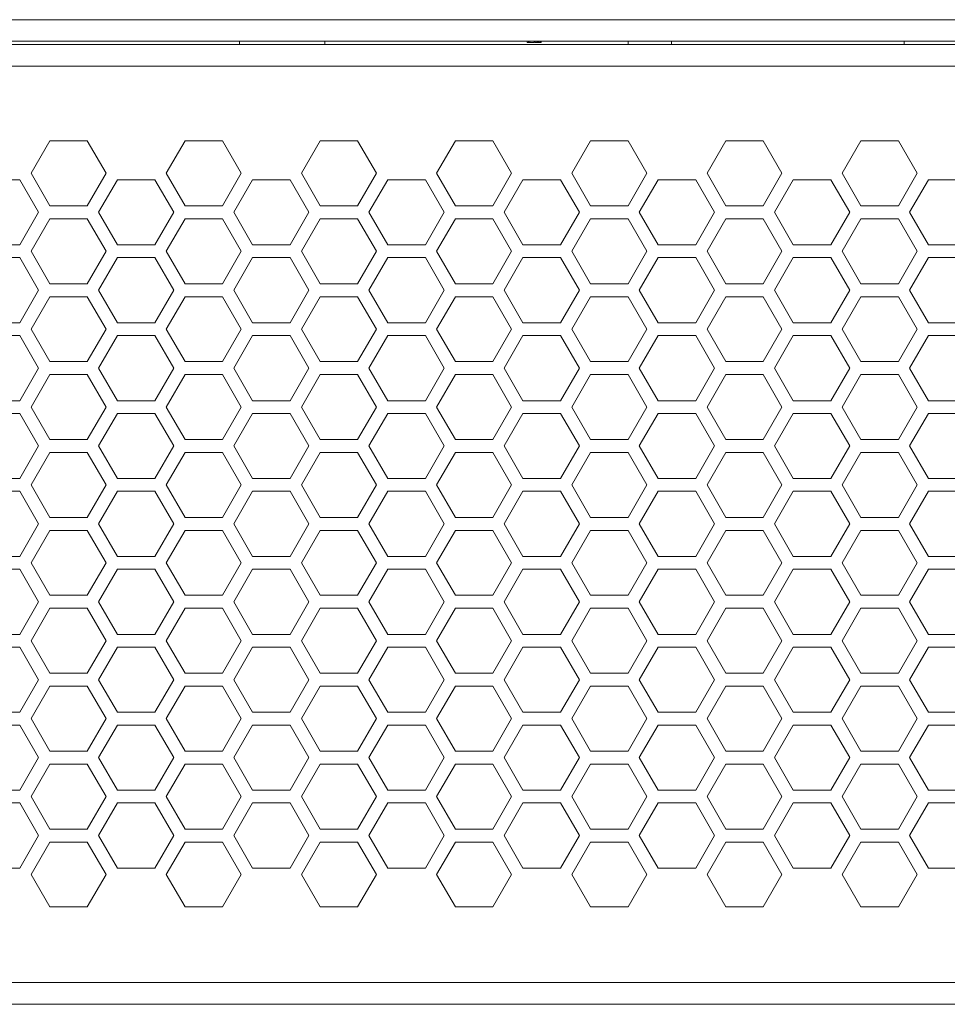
# Model space of a CAD drawing. Header units: millimetres. Extents: x -1555 to -959, y 252 to 1266.
# Tile 16 of 24: x -1233 to -1147, y 344 to 435. Entities that reach past the tile are written whole.
import ezdxf

# ---------------------------------------------------------------- set-up
doc = ezdxf.new("R2010")
doc.units = ezdxf.units.MM
doc.header["$PDSIZE"] = -1
doc.dimstyles.new('ISO-25', dxfattribs={"dimtxt": 2.5, "dimasz": 2.5, "dimexe": 1.25, "dimexo": 0.625, "dimtad": 1, "dimtxsty": 'Standard', "dimcen": 2.5, "dimadec": 0, "dimazin": 0, "dimtfac": 1, "dimtmove": 0, "dimatfit": 3, "dimfxl": 0, "dimarcsym": 0})

# ---------------------------------------------------------------- blocks, each defined once
blk = doc.blocks.new('*D88')
at = {"color": 4, "linetype": 'ByBlock', "lineweight": -2, "transparency": 16777216}
for p, q in [((-1504.618, 345.268), (-1504.618, 262.8)), ((-1014.618, 345.268), (-1014.618, 262.8)), ((-1484.618, 267.8), (-1296.022, 267.8)), ((-1034.618, 267.8), (-1236.022, 267.8))]:
    blk.add_line(p, q, dxfattribs=at)
at = {"color": 4, "linetype": 'ByBlock', "transparency": 16777216}
for points in [[(-1484.618, 271.134), (-1484.618, 264.467), (-1504.618, 267.8)], [(-1034.618, 271.134), (-1034.618, 264.467), (-1014.618, 267.8)]]:
    blk.add_solid(points, dxfattribs=at)
at = {"layer": 'Defpoints', "color": 0, "linetype": 'ByBlock', "transparency": 16777216}
for p in [(-1504.618, 350.268), (-1014.618, 350.268), (-1014.618, 267.8)]:
    blk.add_point(p, dxfattribs=at)
at = {"color": 4, "linetype": 'ByBlock', "lineweight": 5, "transparency": 16777216, "insert": (-1266.022, 277.8), "char_height": 20, "attachment_point": 2}
blk.add_mtext('490', dxfattribs=at)
blk = doc.blocks.new('*D90')
at = {"color": 4, "linetype": 'ByBlock', "lineweight": -2, "transparency": 16777216}
for p, q in [((-1493.604, 386.261), (-1493.604, 307.167)), ((-1025.561, 386.268), (-1025.561, 307.167)), ((-1473.604, 312.167), (-1290.36, 312.167)), ((-1045.561, 312.167), (-1227.027, 312.167))]:
    blk.add_line(p, q, dxfattribs=at)
at = {"color": 4, "linetype": 'ByBlock', "transparency": 16777216}
for points in [[(-1473.604, 315.5), (-1473.604, 308.833), (-1493.604, 312.167)], [(-1045.561, 315.5), (-1045.561, 308.833), (-1025.561, 312.167)]]:
    blk.add_solid(points, dxfattribs=at)
at = {"layer": 'Defpoints', "color": 0, "linetype": 'ByBlock', "transparency": 16777216}
for p in [(-1493.604, 391.261), (-1025.561, 391.268), (-1493.604, 312.167)]:
    blk.add_point(p, dxfattribs=at)
at = {"color": 4, "linetype": 'ByBlock', "lineweight": 5, "transparency": 16777216, "insert": (-1258.694, 312.167), "char_height": 20, "attachment_point": 5}
blk.add_mtext('468', dxfattribs=at)

msp = doc.modelspace()

# ---------------------------------------------------------------- linework, layer by layer
at = {"color": 0, "linetype": 'ByBlock', "lineweight": 5}
for p, q in [((-1477.618, 435.268), (-1041.618, 435.268)), ((-1039.618, 433.268), (-1479.618, 433.268)), ((-1212.568, 433.268), (-1212.568, 432.968)), ((-1204.668, 432.968), (-1204.668, 433.268)), ((-1185.952, 433.168), (-1185.952, 433.268)), ((-1185.952, 433.168), (-1185.824, 433.168)), ((-1185.824, 433.168), (-1185.824, 433.268)), ((-1185.824, 433.168), (-1185.723, 433.168)), ((-1185.723, 433.168), (-1185.723, 433.268)), ((-1185.723, 433.168), (-1185.313, 433.168)), ((-1185.313, 433.168), (-1185.313, 433.268)), ((-1185.239, 433.168), (-1185.239, 433.268)), ((-1185.239, 433.168), (-1185.133, 433.168)), ((-1185.133, 433.168), (-1185.133, 433.268)), ((-1185.133, 433.168), (-1185.122, 433.168)), ((-1185.122, 433.168), (-1185.122, 433.268)), ((-1185.122, 433.168), (-1184.994, 433.168)), ((-1184.994, 433.168), (-1184.994, 433.268)), ((-1184.994, 433.168), (-1184.909, 433.168)), ((-1184.909, 433.168), (-1184.909, 433.268)), ((-1184.909, 433.168), (-1184.782, 433.168)), ((-1184.782, 433.168), (-1184.782, 433.268)), ((-1184.782, 433.168), (-1184.771, 433.168)), ((-1184.771, 433.168), (-1184.771, 433.268)), ((-1184.771, 433.168), (-1184.665, 433.168)), ((-1184.665, 433.168), (-1184.665, 433.268)), ((-1176.618, 433.268), (-1176.618, 432.968)), ((-1172.618, 432.968), (-1172.618, 433.268)), ((-1151.118, 432.968), (-1151.118, 433.268)), ((-1479.618, 432.968), (-1039.618, 432.968)), ((-1041.618, 430.968), (-1477.618, 430.968)), ((-1230.1, 424.068), (-1231.832, 421.068)), ((-1226.636, 424.068), (-1230.1, 424.068)), ((-1224.904, 421.068), (-1226.636, 424.068)), ((-1217.6, 424.068), (-1219.332, 421.068)), ((-1214.136, 424.068), (-1217.6, 424.068)), ((-1212.404, 421.068), (-1214.136, 424.068)), ((-1205.1, 424.068), (-1206.832, 421.068)), ((-1205.1, 424.068), (-1206.832, 421.068)), ((-1205.1, 424.068), (-1206.832, 421.068)), ((-1201.636, 424.068), (-1205.1, 424.068)), ((-1201.636, 424.068), (-1205.1, 424.068)), ((-1199.904, 421.068), (-1201.636, 424.068)), ((-1199.904, 421.068), (-1201.636, 424.068)), ((-1192.6, 424.068), (-1194.332, 421.068)), ((-1189.136, 424.068), (-1192.6, 424.068)), ((-1187.404, 421.068), (-1189.136, 424.068)), ((-1180.1, 424.068), (-1181.832, 421.068)), ((-1176.636, 424.068), (-1180.1, 424.068)), ((-1174.904, 421.068), (-1176.636, 424.068)), ((-1167.6, 424.068), (-1169.332, 421.068)), ((-1164.136, 424.068), (-1167.6, 424.068)), ((-1162.404, 421.068), (-1164.136, 424.068)), ((-1155.1, 424.068), (-1156.832, 421.068)), ((-1155.1, 424.068), (-1156.832, 421.068)), ((-1151.636, 424.068), (-1155.1, 424.068)), ((-1151.636, 424.068), (-1155.1, 424.068)), ((-1149.904, 421.068), (-1151.636, 424.068)), ((-1149.904, 421.068), (-1151.636, 424.068)), ((-1232.878, 420.48), (-1236.357, 420.48)), ((-1231.139, 417.468), (-1232.878, 420.48)), ((-1231.832, 421.068), (-1230.1, 418.068)), ((-1226.636, 418.068), (-1224.904, 421.068)), ((-1223.857, 420.48), (-1225.596, 417.468)), ((-1220.378, 420.48), (-1223.857, 420.48)), ((-1218.639, 417.468), (-1220.378, 420.48)), ((-1219.332, 421.068), (-1217.6, 418.068)), ((-1214.136, 418.068), (-1212.404, 421.068)), ((-1211.357, 420.48), (-1213.096, 417.468)), ((-1207.878, 420.48), (-1211.357, 420.48)), ((-1206.139, 417.468), (-1207.878, 420.48)), ((-1206.832, 421.068), (-1205.1, 418.068)), ((-1206.832, 421.068), (-1205.1, 418.068)), ((-1201.636, 418.068), (-1199.904, 421.068)), ((-1201.636, 418.068), (-1199.904, 421.068)), ((-1198.857, 420.48), (-1200.596, 417.468)), ((-1195.378, 420.48), (-1198.857, 420.48)), ((-1193.639, 417.468), (-1195.378, 420.48)), ((-1194.332, 421.068), (-1192.6, 418.068)), ((-1189.136, 418.068), (-1187.404, 421.068)), ((-1186.357, 420.48), (-1188.096, 417.468)), ((-1182.878, 420.48), (-1186.357, 420.48)), ((-1181.139, 417.468), (-1182.878, 420.48)), ((-1181.832, 421.068), (-1180.1, 418.068)), ((-1176.636, 418.068), (-1174.904, 421.068)), ((-1173.857, 420.48), (-1175.596, 417.468)), ((-1170.378, 420.48), (-1173.857, 420.48)), ((-1168.639, 417.468), (-1170.378, 420.48)), ((-1169.332, 421.068), (-1167.6, 418.068)), ((-1164.136, 418.068), (-1162.404, 421.068)), ((-1161.357, 420.48), (-1163.096, 417.468)), ((-1157.878, 420.48), (-1161.357, 420.48)), ((-1156.139, 417.468), (-1157.878, 420.48)), ((-1156.832, 421.068), (-1155.1, 418.068)), ((-1156.832, 421.068), (-1155.1, 418.068)), ((-1151.636, 418.068), (-1149.904, 421.068)), ((-1151.636, 418.068), (-1149.904, 421.068)), ((-1148.857, 420.48), (-1150.596, 417.468)), ((-1145.378, 420.48), (-1148.857, 420.48)), ((-1230.1, 418.068), (-1226.636, 418.068)), ((-1217.6, 418.068), (-1214.136, 418.068)), ((-1205.1, 418.068), (-1201.636, 418.068)), ((-1205.1, 418.068), (-1201.636, 418.068)), ((-1192.6, 418.068), (-1189.136, 418.068)), ((-1180.1, 418.068), (-1176.636, 418.068)), ((-1167.6, 418.068), (-1164.136, 418.068)), ((-1155.1, 418.068), (-1151.636, 418.068)), ((-1155.1, 418.068), (-1151.636, 418.068)), ((-1232.878, 414.455), (-1231.139, 417.468)), ((-1230.1, 416.868), (-1231.832, 413.868)), ((-1226.636, 416.868), (-1230.1, 416.868)), ((-1224.904, 413.868), (-1226.636, 416.868)), ((-1225.596, 417.468), (-1223.857, 414.455)), ((-1220.378, 414.455), (-1218.639, 417.468)), ((-1217.6, 416.868), (-1219.332, 413.868)), ((-1214.136, 416.868), (-1217.6, 416.868)), ((-1212.404, 413.868), (-1214.136, 416.868)), ((-1213.096, 417.468), (-1211.357, 414.455)), ((-1207.878, 414.455), (-1206.139, 417.468)), ((-1205.1, 416.868), (-1206.832, 413.868)), ((-1205.1, 416.868), (-1206.832, 413.868)), ((-1201.636, 416.868), (-1205.1, 416.868)), ((-1201.636, 416.868), (-1205.1, 416.868)), ((-1199.904, 413.868), (-1201.636, 416.868)), ((-1199.904, 413.868), (-1201.636, 416.868)), ((-1200.596, 417.468), (-1198.857, 414.455)), ((-1195.378, 414.455), (-1193.639, 417.468)), ((-1192.6, 416.868), (-1194.332, 413.868)), ((-1189.136, 416.868), (-1192.6, 416.868)), ((-1187.404, 413.868), (-1189.136, 416.868)), ((-1188.096, 417.468), (-1186.357, 414.455)), ((-1182.878, 414.455), (-1181.139, 417.468)), ((-1180.1, 416.868), (-1181.832, 413.868)), ((-1176.636, 416.868), (-1180.1, 416.868)), ((-1174.904, 413.868), (-1176.636, 416.868)), ((-1175.596, 417.468), (-1173.857, 414.455)), ((-1170.378, 414.455), (-1168.639, 417.468)), ((-1167.6, 416.868), (-1169.332, 413.868)), ((-1164.136, 416.868), (-1167.6, 416.868)), ((-1162.404, 413.868), (-1164.136, 416.868)), ((-1163.096, 417.468), (-1161.357, 414.455)), ((-1157.878, 414.455), (-1156.139, 417.468)), ((-1155.1, 416.868), (-1156.832, 413.868)), ((-1155.1, 416.868), (-1156.832, 413.868)), ((-1151.636, 416.868), (-1155.1, 416.868)), ((-1151.636, 416.868), (-1155.1, 416.868)), ((-1149.904, 413.868), (-1151.636, 416.868)), ((-1149.904, 413.868), (-1151.636, 416.868)), ((-1150.596, 417.468), (-1148.857, 414.455)), ((-1236.357, 414.455), (-1232.878, 414.455)), ((-1223.857, 414.455), (-1220.378, 414.455)), ((-1211.357, 414.455), (-1207.878, 414.455)), ((-1198.857, 414.455), (-1195.378, 414.455)), ((-1186.357, 414.455), (-1182.878, 414.455)), ((-1173.857, 414.455), (-1170.378, 414.455)), ((-1161.357, 414.455), (-1157.878, 414.455)), ((-1148.857, 414.455), (-1145.378, 414.455)), ((-1232.878, 413.28), (-1236.357, 413.28)), ((-1231.139, 410.268), (-1232.878, 413.28)), ((-1231.832, 413.868), (-1230.1, 410.868)), ((-1226.636, 410.868), (-1224.904, 413.868)), ((-1223.857, 413.28), (-1225.596, 410.268)), ((-1220.378, 413.28), (-1223.857, 413.28)), ((-1218.639, 410.268), (-1220.378, 413.28)), ((-1219.332, 413.868), (-1217.6, 410.868)), ((-1214.136, 410.868), (-1212.404, 413.868)), ((-1211.357, 413.28), (-1213.096, 410.268)), ((-1207.878, 413.28), (-1211.357, 413.28)), ((-1206.139, 410.268), (-1207.878, 413.28)), ((-1206.832, 413.868), (-1205.1, 410.868)), ((-1206.832, 413.868), (-1205.1, 410.868)), ((-1201.636, 410.868), (-1199.904, 413.868)), ((-1201.636, 410.868), (-1199.904, 413.868)), ((-1198.857, 413.28), (-1200.596, 410.268)), ((-1195.378, 413.28), (-1198.857, 413.28)), ((-1193.639, 410.268), (-1195.378, 413.28)), ((-1194.332, 413.868), (-1192.6, 410.868)), ((-1189.136, 410.868), (-1187.404, 413.868)), ((-1186.357, 413.28), (-1188.096, 410.268)), ((-1182.878, 413.28), (-1186.357, 413.28)), ((-1181.139, 410.268), (-1182.878, 413.28)), ((-1181.832, 413.868), (-1180.1, 410.868)), ((-1176.636, 410.868), (-1174.904, 413.868)), ((-1173.857, 413.28), (-1175.596, 410.268)), ((-1170.378, 413.28), (-1173.857, 413.28)), ((-1168.639, 410.268), (-1170.378, 413.28)), ((-1169.332, 413.868), (-1167.6, 410.868)), ((-1164.136, 410.868), (-1162.404, 413.868)), ((-1161.357, 413.28), (-1163.096, 410.268)), ((-1157.878, 413.28), (-1161.357, 413.28)), ((-1156.139, 410.268), (-1157.878, 413.28)), ((-1156.832, 413.868), (-1155.1, 410.868)), ((-1156.832, 413.868), (-1155.1, 410.868)), ((-1151.636, 410.868), (-1149.904, 413.868)), ((-1151.636, 410.868), (-1149.904, 413.868)), ((-1148.857, 413.28), (-1150.596, 410.268)), ((-1145.378, 413.28), (-1148.857, 413.28)), ((-1230.1, 410.868), (-1226.636, 410.868)), ((-1217.6, 410.868), (-1214.136, 410.868)), ((-1205.1, 410.868), (-1201.636, 410.868)), ((-1205.1, 410.868), (-1201.636, 410.868)), ((-1192.6, 410.868), (-1189.136, 410.868)), ((-1180.1, 410.868), (-1176.636, 410.868)), ((-1167.6, 410.868), (-1164.136, 410.868)), ((-1155.1, 410.868), (-1151.636, 410.868)), ((-1155.1, 410.868), (-1151.636, 410.868)), ((-1232.878, 407.255), (-1231.139, 410.268)), ((-1230.1, 409.668), (-1231.832, 406.668)), ((-1226.636, 409.668), (-1230.1, 409.668)), ((-1224.904, 406.668), (-1226.636, 409.668)), ((-1225.596, 410.268), (-1223.857, 407.255)), ((-1220.378, 407.255), (-1218.639, 410.268)), ((-1217.6, 409.668), (-1219.332, 406.668)), ((-1214.136, 409.668), (-1217.6, 409.668)), ((-1212.404, 406.668), (-1214.136, 409.668)), ((-1213.096, 410.268), (-1211.357, 407.255)), ((-1207.878, 407.255), (-1206.139, 410.268)), ((-1205.1, 409.668), (-1206.832, 406.668)), ((-1205.1, 409.668), (-1206.832, 406.668)), ((-1201.636, 409.668), (-1205.1, 409.668)), ((-1201.636, 409.668), (-1205.1, 409.668)), ((-1199.904, 406.668), (-1201.636, 409.668)), ((-1199.904, 406.668), (-1201.636, 409.668)), ((-1200.596, 410.268), (-1198.857, 407.255)), ((-1195.378, 407.255), (-1193.639, 410.268)), ((-1192.6, 409.668), (-1194.332, 406.668)), ((-1189.136, 409.668), (-1192.6, 409.668)), ((-1187.404, 406.668), (-1189.136, 409.668)), ((-1188.096, 410.268), (-1186.357, 407.255)), ((-1182.878, 407.255), (-1181.139, 410.268)), ((-1180.1, 409.668), (-1181.832, 406.668)), ((-1176.636, 409.668), (-1180.1, 409.668)), ((-1174.904, 406.668), (-1176.636, 409.668)), ((-1175.596, 410.268), (-1173.857, 407.255)), ((-1170.378, 407.255), (-1168.639, 410.268)), ((-1167.6, 409.668), (-1169.332, 406.668)), ((-1164.136, 409.668), (-1167.6, 409.668)), ((-1162.404, 406.668), (-1164.136, 409.668)), ((-1163.096, 410.268), (-1161.357, 407.255)), ((-1157.878, 407.255), (-1156.139, 410.268)), ((-1155.1, 409.668), (-1156.832, 406.668)), ((-1155.1, 409.668), (-1156.832, 406.668)), ((-1151.636, 409.668), (-1155.1, 409.668)), ((-1151.636, 409.668), (-1155.1, 409.668)), ((-1149.904, 406.668), (-1151.636, 409.668)), ((-1149.904, 406.668), (-1151.636, 409.668)), ((-1150.596, 410.268), (-1148.857, 407.255)), ((-1236.357, 407.255), (-1232.878, 407.255)), ((-1223.857, 407.255), (-1220.378, 407.255)), ((-1211.357, 407.255), (-1207.878, 407.255)), ((-1198.857, 407.255), (-1195.378, 407.255)), ((-1186.357, 407.255), (-1182.878, 407.255)), ((-1173.857, 407.255), (-1170.378, 407.255)), ((-1161.357, 407.255), (-1157.878, 407.255)), ((-1148.857, 407.255), (-1145.378, 407.255)), ((-1232.878, 406.08), (-1236.357, 406.08)), ((-1231.139, 403.068), (-1232.878, 406.08)), ((-1231.832, 406.668), (-1230.1, 403.668)), ((-1226.636, 403.668), (-1224.904, 406.668)), ((-1223.857, 406.08), (-1225.596, 403.068)), ((-1220.378, 406.08), (-1223.857, 406.08)), ((-1218.639, 403.068), (-1220.378, 406.08)), ((-1219.332, 406.668), (-1217.6, 403.668)), ((-1214.136, 403.668), (-1212.404, 406.668)), ((-1211.357, 406.08), (-1213.096, 403.068)), ((-1207.878, 406.08), (-1211.357, 406.08)), ((-1206.139, 403.068), (-1207.878, 406.08)), ((-1206.832, 406.668), (-1205.1, 403.668)), ((-1206.832, 406.668), (-1205.1, 403.668)), ((-1201.636, 403.668), (-1199.904, 406.668)), ((-1201.636, 403.668), (-1199.904, 406.668)), ((-1198.857, 406.08), (-1200.596, 403.068)), ((-1195.378, 406.08), (-1198.857, 406.08)), ((-1193.639, 403.068), (-1195.378, 406.08)), ((-1194.332, 406.668), (-1192.6, 403.668)), ((-1189.136, 403.668), (-1187.404, 406.668)), ((-1186.357, 406.08), (-1188.096, 403.068)), ((-1182.878, 406.08), (-1186.357, 406.08)), ((-1181.139, 403.068), (-1182.878, 406.08)), ((-1181.832, 406.668), (-1180.1, 403.668)), ((-1176.636, 403.668), (-1174.904, 406.668)), ((-1173.857, 406.08), (-1175.596, 403.068)), ((-1170.378, 406.08), (-1173.857, 406.08)), ((-1168.639, 403.068), (-1170.378, 406.08)), ((-1169.332, 406.668), (-1167.6, 403.668)), ((-1164.136, 403.668), (-1162.404, 406.668)), ((-1161.357, 406.08), (-1163.096, 403.068)), ((-1157.878, 406.08), (-1161.357, 406.08)), ((-1156.139, 403.068), (-1157.878, 406.08)), ((-1156.832, 406.668), (-1155.1, 403.668)), ((-1156.832, 406.668), (-1155.1, 403.668)), ((-1151.636, 403.668), (-1149.904, 406.668)), ((-1151.636, 403.668), (-1149.904, 406.668)), ((-1148.857, 406.08), (-1150.596, 403.068)), ((-1145.378, 406.08), (-1148.857, 406.08)), ((-1230.1, 403.668), (-1226.636, 403.668)), ((-1217.6, 403.668), (-1214.136, 403.668)), ((-1205.1, 403.668), (-1201.636, 403.668)), ((-1205.1, 403.668), (-1201.636, 403.668)), ((-1192.6, 403.668), (-1189.136, 403.668)), ((-1180.1, 403.668), (-1176.636, 403.668)), ((-1167.6, 403.668), (-1164.136, 403.668)), ((-1155.1, 403.668), (-1151.636, 403.668)), ((-1155.1, 403.668), (-1151.636, 403.668)), ((-1232.878, 400.055), (-1231.139, 403.068)), ((-1230.1, 402.468), (-1231.832, 399.468)), ((-1226.636, 402.468), (-1230.1, 402.468)), ((-1224.904, 399.468), (-1226.636, 402.468)), ((-1225.596, 403.068), (-1223.857, 400.055)), ((-1220.378, 400.055), (-1218.639, 403.068)), ((-1217.6, 402.468), (-1219.332, 399.468)), ((-1214.136, 402.468), (-1217.6, 402.468)), ((-1212.404, 399.468), (-1214.136, 402.468)), ((-1213.096, 403.068), (-1211.357, 400.055)), ((-1207.878, 400.055), (-1206.139, 403.068)), ((-1205.1, 402.468), (-1206.832, 399.468)), ((-1205.1, 402.468), (-1206.832, 399.468)), ((-1201.636, 402.468), (-1205.1, 402.468)), ((-1201.636, 402.468), (-1205.1, 402.468)), ((-1199.904, 399.468), (-1201.636, 402.468)), ((-1199.904, 399.468), (-1201.636, 402.468)), ((-1200.596, 403.068), (-1198.857, 400.055)), ((-1195.378, 400.055), (-1193.639, 403.068)), ((-1192.6, 402.468), (-1194.332, 399.468)), ((-1189.136, 402.468), (-1192.6, 402.468)), ((-1187.404, 399.468), (-1189.136, 402.468)), ((-1188.096, 403.068), (-1186.357, 400.055)), ((-1182.878, 400.055), (-1181.139, 403.068)), ((-1180.1, 402.468), (-1181.832, 399.468)), ((-1176.636, 402.468), (-1180.1, 402.468)), ((-1174.904, 399.468), (-1176.636, 402.468)), ((-1175.596, 403.068), (-1173.857, 400.055)), ((-1170.378, 400.055), (-1168.639, 403.068)), ((-1167.6, 402.468), (-1169.332, 399.468)), ((-1164.136, 402.468), (-1167.6, 402.468)), ((-1162.404, 399.468), (-1164.136, 402.468)), ((-1163.096, 403.068), (-1161.357, 400.055)), ((-1157.878, 400.055), (-1156.139, 403.068)), ((-1155.1, 402.468), (-1156.832, 399.468)), ((-1155.1, 402.468), (-1156.832, 399.468)), ((-1151.636, 402.468), (-1155.1, 402.468)), ((-1151.636, 402.468), (-1155.1, 402.468)), ((-1149.904, 399.468), (-1151.636, 402.468)), ((-1149.904, 399.468), (-1151.636, 402.468)), ((-1150.596, 403.068), (-1148.857, 400.055)), ((-1236.357, 400.055), (-1232.878, 400.055)), ((-1223.857, 400.055), (-1220.378, 400.055)), ((-1211.357, 400.055), (-1207.878, 400.055)), ((-1198.857, 400.055), (-1195.378, 400.055)), ((-1186.357, 400.055), (-1182.878, 400.055)), ((-1173.857, 400.055), (-1170.378, 400.055)), ((-1161.357, 400.055), (-1157.878, 400.055)), ((-1148.857, 400.055), (-1145.378, 400.055)), ((-1232.878, 398.88), (-1236.357, 398.88)), ((-1231.139, 395.868), (-1232.878, 398.88)), ((-1231.832, 399.468), (-1230.1, 396.468)), ((-1226.636, 396.468), (-1224.904, 399.468)), ((-1223.857, 398.88), (-1225.596, 395.868)), ((-1220.378, 398.88), (-1223.857, 398.88)), ((-1218.639, 395.868), (-1220.378, 398.88)), ((-1219.332, 399.468), (-1217.6, 396.468)), ((-1214.136, 396.468), (-1212.404, 399.468)), ((-1211.357, 398.88), (-1213.096, 395.868)), ((-1207.878, 398.88), (-1211.357, 398.88)), ((-1206.139, 395.868), (-1207.878, 398.88)), ((-1206.832, 399.468), (-1205.1, 396.468)), ((-1206.832, 399.468), (-1205.1, 396.468)), ((-1201.636, 396.468), (-1199.904, 399.468)), ((-1201.636, 396.468), (-1199.904, 399.468)), ((-1198.857, 398.88), (-1200.596, 395.868)), ((-1195.378, 398.88), (-1198.857, 398.88)), ((-1193.639, 395.868), (-1195.378, 398.88)), ((-1194.332, 399.468), (-1192.6, 396.468)), ((-1189.136, 396.468), (-1187.404, 399.468)), ((-1186.357, 398.88), (-1188.096, 395.868)), ((-1182.878, 398.88), (-1186.357, 398.88)), ((-1181.139, 395.868), (-1182.878, 398.88)), ((-1181.832, 399.468), (-1180.1, 396.468)), ((-1176.636, 396.468), (-1174.904, 399.468)), ((-1173.857, 398.88), (-1175.596, 395.868)), ((-1170.378, 398.88), (-1173.857, 398.88)), ((-1168.639, 395.868), (-1170.378, 398.88)), ((-1169.332, 399.468), (-1167.6, 396.468)), ((-1164.136, 396.468), (-1162.404, 399.468)), ((-1161.357, 398.88), (-1163.096, 395.868)), ((-1157.878, 398.88), (-1161.357, 398.88)), ((-1156.139, 395.868), (-1157.878, 398.88)), ((-1156.832, 399.468), (-1155.1, 396.468)), ((-1156.832, 399.468), (-1155.1, 396.468)), ((-1151.636, 396.468), (-1149.904, 399.468)), ((-1151.636, 396.468), (-1149.904, 399.468)), ((-1148.857, 398.88), (-1150.596, 395.868)), ((-1145.378, 398.88), (-1148.857, 398.88)), ((-1232.878, 392.855), (-1231.139, 395.868)), ((-1230.1, 396.468), (-1226.636, 396.468)), ((-1225.596, 395.868), (-1223.857, 392.855)), ((-1220.378, 392.855), (-1218.639, 395.868)), ((-1217.6, 396.468), (-1214.136, 396.468)), ((-1213.096, 395.868), (-1211.357, 392.855)), ((-1207.878, 392.855), (-1206.139, 395.868)), ((-1205.1, 396.468), (-1201.636, 396.468)), ((-1205.1, 396.468), (-1201.636, 396.468)), ((-1200.596, 395.868), (-1198.857, 392.855)), ((-1195.378, 392.855), (-1193.639, 395.868)), ((-1192.6, 396.468), (-1189.136, 396.468)), ((-1188.096, 395.868), (-1186.357, 392.855)), ((-1182.878, 392.855), (-1181.139, 395.868)), ((-1180.1, 396.468), (-1176.636, 396.468)), ((-1175.596, 395.868), (-1173.857, 392.855)), ((-1170.378, 392.855), (-1168.639, 395.868)), ((-1167.6, 396.468), (-1164.136, 396.468)), ((-1163.096, 395.868), (-1161.357, 392.855)), ((-1157.878, 392.855), (-1156.139, 395.868)), ((-1155.1, 396.468), (-1151.636, 396.468)), ((-1155.1, 396.468), (-1151.636, 396.468)), ((-1150.596, 395.868), (-1148.857, 392.855)), ((-1230.1, 395.268), (-1231.832, 392.268)), ((-1226.636, 395.268), (-1230.1, 395.268)), ((-1224.904, 392.268), (-1226.636, 395.268)), ((-1217.6, 395.268), (-1219.332, 392.268)), ((-1214.136, 395.268), (-1217.6, 395.268)), ((-1212.404, 392.268), (-1214.136, 395.268)), ((-1205.1, 395.268), (-1206.832, 392.268)), ((-1205.1, 395.268), (-1206.832, 392.268)), ((-1201.636, 395.268), (-1205.1, 395.268)), ((-1201.636, 395.268), (-1205.1, 395.268)), ((-1199.904, 392.268), (-1201.636, 395.268)), ((-1199.904, 392.268), (-1201.636, 395.268)), ((-1192.6, 395.268), (-1194.332, 392.268)), ((-1189.136, 395.268), (-1192.6, 395.268)), ((-1187.404, 392.268), (-1189.136, 395.268)), ((-1180.1, 395.268), (-1181.832, 392.268)), ((-1176.636, 395.268), (-1180.1, 395.268)), ((-1174.904, 392.268), (-1176.636, 395.268)), ((-1167.6, 395.268), (-1169.332, 392.268)), ((-1164.136, 395.268), (-1167.6, 395.268)), ((-1162.404, 392.268), (-1164.136, 395.268)), ((-1155.1, 395.268), (-1156.832, 392.268)), ((-1155.1, 395.268), (-1156.832, 392.268)), ((-1151.636, 395.268), (-1155.1, 395.268)), ((-1151.636, 395.268), (-1155.1, 395.268)), ((-1149.904, 392.268), (-1151.636, 395.268)), ((-1149.904, 392.268), (-1151.636, 395.268)), ((-1236.357, 392.855), (-1232.878, 392.855)), ((-1231.832, 392.268), (-1230.1, 389.268)), ((-1226.636, 389.268), (-1224.904, 392.268)), ((-1223.857, 392.855), (-1220.378, 392.855)), ((-1219.332, 392.268), (-1217.6, 389.268)), ((-1214.136, 389.268), (-1212.404, 392.268)), ((-1211.357, 392.855), (-1207.878, 392.855)), ((-1206.832, 392.268), (-1205.1, 389.268)), ((-1206.832, 392.268), (-1205.1, 389.268)), ((-1201.636, 389.268), (-1199.904, 392.268)), ((-1201.636, 389.268), (-1199.904, 392.268)), ((-1198.857, 392.855), (-1195.378, 392.855)), ((-1194.332, 392.268), (-1192.6, 389.268)), ((-1189.136, 389.268), (-1187.404, 392.268)), ((-1186.357, 392.855), (-1182.878, 392.855)), ((-1181.832, 392.268), (-1180.1, 389.268)), ((-1176.636, 389.268), (-1174.904, 392.268)), ((-1173.857, 392.855), (-1170.378, 392.855)), ((-1169.332, 392.268), (-1167.6, 389.268)), ((-1164.136, 389.268), (-1162.404, 392.268)), ((-1161.357, 392.855), (-1157.878, 392.855)), ((-1156.832, 392.268), (-1155.1, 389.268)), ((-1156.832, 392.268), (-1155.1, 389.268)), ((-1151.636, 389.268), (-1149.904, 392.268)), ((-1151.636, 389.268), (-1149.904, 392.268)), ((-1148.857, 392.855), (-1145.378, 392.855)), ((-1232.878, 391.68), (-1236.357, 391.68)), ((-1231.139, 388.668), (-1232.878, 391.68)), ((-1223.857, 391.68), (-1225.596, 388.668)), ((-1220.378, 391.68), (-1223.857, 391.68)), ((-1218.639, 388.668), (-1220.378, 391.68)), ((-1211.357, 391.68), (-1213.096, 388.668)), ((-1207.878, 391.68), (-1211.357, 391.68)), ((-1206.139, 388.668), (-1207.878, 391.68)), ((-1198.857, 391.68), (-1200.596, 388.668)), ((-1195.378, 391.68), (-1198.857, 391.68)), ((-1193.639, 388.668), (-1195.378, 391.68)), ((-1186.357, 391.68), (-1188.096, 388.668)), ((-1182.878, 391.68), (-1186.357, 391.68)), ((-1181.139, 388.668), (-1182.878, 391.68)), ((-1173.857, 391.68), (-1175.596, 388.668)), ((-1170.378, 391.68), (-1173.857, 391.68)), ((-1168.639, 388.668), (-1170.378, 391.68)), ((-1161.357, 391.68), (-1163.096, 388.668)), ((-1157.878, 391.68), (-1161.357, 391.68)), ((-1156.139, 388.668), (-1157.878, 391.68)), ((-1148.857, 391.68), (-1150.596, 388.668)), ((-1145.378, 391.68), (-1148.857, 391.68)), ((-1232.878, 385.655), (-1231.139, 388.668)), ((-1230.1, 389.268), (-1226.636, 389.268)), ((-1225.596, 388.668), (-1223.857, 385.655)), ((-1220.378, 385.655), (-1218.639, 388.668)), ((-1217.6, 389.268), (-1214.136, 389.268)), ((-1213.096, 388.668), (-1211.357, 385.655)), ((-1207.878, 385.655), (-1206.139, 388.668)), ((-1205.1, 389.268), (-1201.636, 389.268)), ((-1205.1, 389.268), (-1201.636, 389.268)), ((-1200.596, 388.668), (-1198.857, 385.655)), ((-1195.378, 385.655), (-1193.639, 388.668)), ((-1192.6, 389.268), (-1189.136, 389.268)), ((-1188.096, 388.668), (-1186.357, 385.655)), ((-1182.878, 385.655), (-1181.139, 388.668)), ((-1180.1, 389.268), (-1176.636, 389.268)), ((-1175.596, 388.668), (-1173.857, 385.655)), ((-1170.378, 385.655), (-1168.639, 388.668)), ((-1167.6, 389.268), (-1164.136, 389.268)), ((-1163.096, 388.668), (-1161.357, 385.655)), ((-1157.878, 385.655), (-1156.139, 388.668)), ((-1155.1, 389.268), (-1151.636, 389.268)), ((-1155.1, 389.268), (-1151.636, 389.268)), ((-1150.596, 388.668), (-1148.857, 385.655)), ((-1230.1, 388.068), (-1231.832, 385.068)), ((-1226.636, 388.068), (-1230.1, 388.068)), ((-1224.904, 385.068), (-1226.636, 388.068)), ((-1217.6, 388.068), (-1219.332, 385.068)), ((-1214.136, 388.068), (-1217.6, 388.068)), ((-1212.404, 385.068), (-1214.136, 388.068)), ((-1205.1, 388.068), (-1206.832, 385.068)), ((-1205.1, 388.068), (-1206.832, 385.068)), ((-1201.636, 388.068), (-1205.1, 388.068)), ((-1201.636, 388.068), (-1205.1, 388.068)), ((-1199.904, 385.068), (-1201.636, 388.068)), ((-1199.904, 385.068), (-1201.636, 388.068)), ((-1192.6, 388.068), (-1194.332, 385.068)), ((-1189.136, 388.068), (-1192.6, 388.068)), ((-1187.404, 385.068), (-1189.136, 388.068)), ((-1180.1, 388.068), (-1181.832, 385.068)), ((-1176.636, 388.068), (-1180.1, 388.068)), ((-1174.904, 385.068), (-1176.636, 388.068)), ((-1167.6, 388.068), (-1169.332, 385.068)), ((-1164.136, 388.068), (-1167.6, 388.068)), ((-1162.404, 385.068), (-1164.136, 388.068)), ((-1155.1, 388.068), (-1156.832, 385.068)), ((-1155.1, 388.068), (-1156.832, 385.068)), ((-1151.636, 388.068), (-1155.1, 388.068)), ((-1151.636, 388.068), (-1155.1, 388.068)), ((-1149.904, 385.068), (-1151.636, 388.068)), ((-1149.904, 385.068), (-1151.636, 388.068)), ((-1236.357, 385.655), (-1232.878, 385.655)), ((-1231.832, 385.068), (-1230.1, 382.068)), ((-1226.636, 382.068), (-1224.904, 385.068)), ((-1223.857, 385.655), (-1220.378, 385.655)), ((-1219.332, 385.068), (-1217.6, 382.068)), ((-1214.136, 382.068), (-1212.404, 385.068)), ((-1211.357, 385.655), (-1207.878, 385.655)), ((-1206.832, 385.068), (-1205.1, 382.068)), ((-1206.832, 385.068), (-1205.1, 382.068)), ((-1201.636, 382.068), (-1199.904, 385.068)), ((-1201.636, 382.068), (-1199.904, 385.068)), ((-1198.857, 385.655), (-1195.378, 385.655)), ((-1194.332, 385.068), (-1192.6, 382.068)), ((-1189.136, 382.068), (-1187.404, 385.068)), ((-1186.357, 385.655), (-1182.878, 385.655)), ((-1181.832, 385.068), (-1180.1, 382.068)), ((-1176.636, 382.068), (-1174.904, 385.068)), ((-1173.857, 385.655), (-1170.378, 385.655)), ((-1169.332, 385.068), (-1167.6, 382.068)), ((-1164.136, 382.068), (-1162.404, 385.068)), ((-1161.357, 385.655), (-1157.878, 385.655)), ((-1156.832, 385.068), (-1155.1, 382.068)), ((-1156.832, 385.068), (-1155.1, 382.068)), ((-1151.636, 382.068), (-1149.904, 385.068)), ((-1151.636, 382.068), (-1149.904, 385.068)), ((-1148.857, 385.655), (-1145.378, 385.655)), ((-1232.878, 384.48), (-1236.357, 384.48)), ((-1231.139, 381.468), (-1232.878, 384.48)), ((-1223.857, 384.48), (-1225.596, 381.468)), ((-1220.378, 384.48), (-1223.857, 384.48)), ((-1218.639, 381.468), (-1220.378, 384.48)), ((-1211.357, 384.48), (-1213.096, 381.468)), ((-1207.878, 384.48), (-1211.357, 384.48)), ((-1206.139, 381.468), (-1207.878, 384.48)), ((-1198.857, 384.48), (-1200.596, 381.468)), ((-1195.378, 384.48), (-1198.857, 384.48)), ((-1193.639, 381.468), (-1195.378, 384.48)), ((-1186.357, 384.48), (-1188.096, 381.468)), ((-1182.878, 384.48), (-1186.357, 384.48)), ((-1181.139, 381.468), (-1182.878, 384.48)), ((-1173.857, 384.48), (-1175.596, 381.468)), ((-1170.378, 384.48), (-1173.857, 384.48)), ((-1168.639, 381.468), (-1170.378, 384.48)), ((-1161.357, 384.48), (-1163.096, 381.468)), ((-1157.878, 384.48), (-1161.357, 384.48)), ((-1156.139, 381.468), (-1157.878, 384.48)), ((-1148.857, 384.48), (-1150.596, 381.468)), ((-1145.378, 384.48), (-1148.857, 384.48)), ((-1232.878, 378.455), (-1231.139, 381.468)), ((-1230.1, 382.068), (-1226.636, 382.068)), ((-1225.596, 381.468), (-1223.857, 378.455)), ((-1220.378, 378.455), (-1218.639, 381.468)), ((-1217.6, 382.068), (-1214.136, 382.068)), ((-1213.096, 381.468), (-1211.357, 378.455)), ((-1207.878, 378.455), (-1206.139, 381.468)), ((-1205.1, 382.068), (-1201.636, 382.068)), ((-1205.1, 382.068), (-1201.636, 382.068)), ((-1200.596, 381.468), (-1198.857, 378.455)), ((-1195.378, 378.455), (-1193.639, 381.468)), ((-1192.6, 382.068), (-1189.136, 382.068)), ((-1188.096, 381.468), (-1186.357, 378.455)), ((-1182.878, 378.455), (-1181.139, 381.468)), ((-1180.1, 382.068), (-1176.636, 382.068)), ((-1175.596, 381.468), (-1173.857, 378.455)), ((-1170.378, 378.455), (-1168.639, 381.468)), ((-1167.6, 382.068), (-1164.136, 382.068)), ((-1163.096, 381.468), (-1161.357, 378.455)), ((-1157.878, 378.455), (-1156.139, 381.468)), ((-1155.1, 382.068), (-1151.636, 382.068)), ((-1155.1, 382.068), (-1151.636, 382.068)), ((-1150.596, 381.468), (-1148.857, 378.455)), ((-1230.1, 380.868), (-1231.832, 377.868)), ((-1226.636, 380.868), (-1230.1, 380.868)), ((-1224.904, 377.868), (-1226.636, 380.868)), ((-1217.6, 380.868), (-1219.332, 377.868)), ((-1214.136, 380.868), (-1217.6, 380.868)), ((-1212.404, 377.868), (-1214.136, 380.868)), ((-1205.1, 380.868), (-1206.832, 377.868)), ((-1205.1, 380.868), (-1206.832, 377.868)), ((-1201.636, 380.868), (-1205.1, 380.868)), ((-1201.636, 380.868), (-1205.1, 380.868)), ((-1199.904, 377.868), (-1201.636, 380.868)), ((-1199.904, 377.868), (-1201.636, 380.868)), ((-1192.6, 380.868), (-1194.332, 377.868)), ((-1189.136, 380.868), (-1192.6, 380.868)), ((-1187.404, 377.868), (-1189.136, 380.868)), ((-1180.1, 380.868), (-1181.832, 377.868)), ((-1176.636, 380.868), (-1180.1, 380.868)), ((-1174.904, 377.868), (-1176.636, 380.868)), ((-1167.6, 380.868), (-1169.332, 377.868)), ((-1164.136, 380.868), (-1167.6, 380.868)), ((-1162.404, 377.868), (-1164.136, 380.868)), ((-1155.1, 380.868), (-1156.832, 377.868)), ((-1155.1, 380.868), (-1156.832, 377.868)), ((-1151.636, 380.868), (-1155.1, 380.868)), ((-1151.636, 380.868), (-1155.1, 380.868)), ((-1149.904, 377.868), (-1151.636, 380.868)), ((-1149.904, 377.868), (-1151.636, 380.868)), ((-1236.357, 378.455), (-1232.878, 378.455)), ((-1231.832, 377.868), (-1230.1, 374.868)), ((-1226.636, 374.868), (-1224.904, 377.868)), ((-1223.857, 378.455), (-1220.378, 378.455)), ((-1219.332, 377.868), (-1217.6, 374.868)), ((-1214.136, 374.868), (-1212.404, 377.868)), ((-1211.357, 378.455), (-1207.878, 378.455)), ((-1206.832, 377.868), (-1205.1, 374.868)), ((-1206.832, 377.868), (-1205.1, 374.868)), ((-1201.636, 374.868), (-1199.904, 377.868)), ((-1201.636, 374.868), (-1199.904, 377.868)), ((-1198.857, 378.455), (-1195.378, 378.455)), ((-1194.332, 377.868), (-1192.6, 374.868)), ((-1189.136, 374.868), (-1187.404, 377.868)), ((-1186.357, 378.455), (-1182.878, 378.455)), ((-1181.832, 377.868), (-1180.1, 374.868)), ((-1176.636, 374.868), (-1174.904, 377.868)), ((-1173.857, 378.455), (-1170.378, 378.455)), ((-1169.332, 377.868), (-1167.6, 374.868)), ((-1164.136, 374.868), (-1162.404, 377.868)), ((-1161.357, 378.455), (-1157.878, 378.455)), ((-1156.832, 377.868), (-1155.1, 374.868)), ((-1156.832, 377.868), (-1155.1, 374.868)), ((-1151.636, 374.868), (-1149.904, 377.868)), ((-1151.636, 374.868), (-1149.904, 377.868)), ((-1148.857, 378.455), (-1145.378, 378.455)), ((-1232.878, 377.28), (-1236.357, 377.28)), ((-1231.139, 374.268), (-1232.878, 377.28)), ((-1223.857, 377.28), (-1225.596, 374.268)), ((-1220.378, 377.28), (-1223.857, 377.28)), ((-1218.639, 374.268), (-1220.378, 377.28)), ((-1211.357, 377.28), (-1213.096, 374.268)), ((-1207.878, 377.28), (-1211.357, 377.28)), ((-1206.139, 374.268), (-1207.878, 377.28)), ((-1198.857, 377.28), (-1200.596, 374.268)), ((-1195.378, 377.28), (-1198.857, 377.28)), ((-1193.639, 374.268), (-1195.378, 377.28)), ((-1186.357, 377.28), (-1188.096, 374.268)), ((-1182.878, 377.28), (-1186.357, 377.28)), ((-1181.139, 374.268), (-1182.878, 377.28)), ((-1173.857, 377.28), (-1175.596, 374.268)), ((-1170.378, 377.28), (-1173.857, 377.28)), ((-1168.639, 374.268), (-1170.378, 377.28)), ((-1161.357, 377.28), (-1163.096, 374.268)), ((-1157.878, 377.28), (-1161.357, 377.28)), ((-1156.139, 374.268), (-1157.878, 377.28)), ((-1148.857, 377.28), (-1150.596, 374.268)), ((-1145.378, 377.28), (-1148.857, 377.28)), ((-1232.878, 371.255), (-1231.139, 374.268)), ((-1230.1, 374.868), (-1226.636, 374.868)), ((-1225.596, 374.268), (-1223.857, 371.255)), ((-1220.378, 371.255), (-1218.639, 374.268)), ((-1217.6, 374.868), (-1214.136, 374.868)), ((-1213.096, 374.268), (-1211.357, 371.255)), ((-1207.878, 371.255), (-1206.139, 374.268)), ((-1205.1, 374.868), (-1201.636, 374.868)), ((-1205.1, 374.868), (-1201.636, 374.868)), ((-1200.596, 374.268), (-1198.857, 371.255)), ((-1195.378, 371.255), (-1193.639, 374.268)), ((-1192.6, 374.868), (-1189.136, 374.868)), ((-1188.096, 374.268), (-1186.357, 371.255)), ((-1182.878, 371.255), (-1181.139, 374.268)), ((-1180.1, 374.868), (-1176.636, 374.868)), ((-1175.596, 374.268), (-1173.857, 371.255)), ((-1170.378, 371.255), (-1168.639, 374.268)), ((-1167.6, 374.868), (-1164.136, 374.868)), ((-1163.096, 374.268), (-1161.357, 371.255)), ((-1157.878, 371.255), (-1156.139, 374.268)), ((-1155.1, 374.868), (-1151.636, 374.868)), ((-1155.1, 374.868), (-1151.636, 374.868)), ((-1150.596, 374.268), (-1148.857, 371.255)), ((-1230.1, 373.668), (-1231.832, 370.668)), ((-1226.636, 373.668), (-1230.1, 373.668)), ((-1224.904, 370.668), (-1226.636, 373.668)), ((-1217.6, 373.668), (-1219.332, 370.668)), ((-1214.136, 373.668), (-1217.6, 373.668)), ((-1212.404, 370.668), (-1214.136, 373.668)), ((-1205.1, 373.668), (-1206.832, 370.668)), ((-1205.1, 373.668), (-1206.832, 370.668)), ((-1201.636, 373.668), (-1205.1, 373.668)), ((-1201.636, 373.668), (-1205.1, 373.668)), ((-1199.904, 370.668), (-1201.636, 373.668)), ((-1199.904, 370.668), (-1201.636, 373.668)), ((-1192.6, 373.668), (-1194.332, 370.668)), ((-1189.136, 373.668), (-1192.6, 373.668)), ((-1187.404, 370.668), (-1189.136, 373.668)), ((-1180.1, 373.668), (-1181.832, 370.668)), ((-1176.636, 373.668), (-1180.1, 373.668)), ((-1174.904, 370.668), (-1176.636, 373.668)), ((-1167.6, 373.668), (-1169.332, 370.668)), ((-1164.136, 373.668), (-1167.6, 373.668)), ((-1162.404, 370.668), (-1164.136, 373.668)), ((-1155.1, 373.668), (-1156.832, 370.668)), ((-1155.1, 373.668), (-1156.832, 370.668)), ((-1151.636, 373.668), (-1155.1, 373.668)), ((-1151.636, 373.668), (-1155.1, 373.668)), ((-1149.904, 370.668), (-1151.636, 373.668)), ((-1149.904, 370.668), (-1151.636, 373.668)), ((-1236.357, 371.255), (-1232.878, 371.255)), ((-1231.832, 370.668), (-1230.1, 367.668)), ((-1226.636, 367.668), (-1224.904, 370.668)), ((-1223.857, 371.255), (-1220.378, 371.255)), ((-1219.332, 370.668), (-1217.6, 367.668)), ((-1214.136, 367.668), (-1212.404, 370.668)), ((-1211.357, 371.255), (-1207.878, 371.255)), ((-1206.832, 370.668), (-1205.1, 367.668)), ((-1206.832, 370.668), (-1205.1, 367.668)), ((-1201.636, 367.668), (-1199.904, 370.668)), ((-1201.636, 367.668), (-1199.904, 370.668)), ((-1198.857, 371.255), (-1195.378, 371.255)), ((-1194.332, 370.668), (-1192.6, 367.668)), ((-1189.136, 367.668), (-1187.404, 370.668)), ((-1186.357, 371.255), (-1182.878, 371.255)), ((-1181.832, 370.668), (-1180.1, 367.668)), ((-1176.636, 367.668), (-1174.904, 370.668)), ((-1173.857, 371.255), (-1170.378, 371.255)), ((-1169.332, 370.668), (-1167.6, 367.668)), ((-1164.136, 367.668), (-1162.404, 370.668)), ((-1161.357, 371.255), (-1157.878, 371.255)), ((-1156.832, 370.668), (-1155.1, 367.668)), ((-1156.832, 370.668), (-1155.1, 367.668)), ((-1151.636, 367.668), (-1149.904, 370.668)), ((-1151.636, 367.668), (-1149.904, 370.668)), ((-1148.857, 371.255), (-1145.378, 371.255)), ((-1232.878, 370.08), (-1236.357, 370.08)), ((-1231.139, 367.068), (-1232.878, 370.08)), ((-1223.857, 370.08), (-1225.596, 367.068)), ((-1220.378, 370.08), (-1223.857, 370.08)), ((-1218.639, 367.068), (-1220.378, 370.08)), ((-1211.357, 370.08), (-1213.096, 367.068)), ((-1207.878, 370.08), (-1211.357, 370.08)), ((-1206.139, 367.068), (-1207.878, 370.08)), ((-1198.857, 370.08), (-1200.596, 367.068)), ((-1195.378, 370.08), (-1198.857, 370.08)), ((-1193.639, 367.068), (-1195.378, 370.08)), ((-1186.357, 370.08), (-1188.096, 367.068)), ((-1182.878, 370.08), (-1186.357, 370.08)), ((-1181.139, 367.068), (-1182.878, 370.08)), ((-1173.857, 370.08), (-1175.596, 367.068)), ((-1170.378, 370.08), (-1173.857, 370.08)), ((-1168.639, 367.068), (-1170.378, 370.08)), ((-1161.357, 370.08), (-1163.096, 367.068)), ((-1157.878, 370.08), (-1161.357, 370.08)), ((-1156.139, 367.068), (-1157.878, 370.08)), ((-1148.857, 370.08), (-1150.596, 367.068)), ((-1145.378, 370.08), (-1148.857, 370.08)), ((-1230.1, 367.668), (-1226.636, 367.668)), ((-1217.6, 367.668), (-1214.136, 367.668)), ((-1205.1, 367.668), (-1201.636, 367.668)), ((-1205.1, 367.668), (-1201.636, 367.668)), ((-1192.6, 367.668), (-1189.136, 367.668)), ((-1180.1, 367.668), (-1176.636, 367.668)), ((-1167.6, 367.668), (-1164.136, 367.668)), ((-1155.1, 367.668), (-1151.636, 367.668)), ((-1155.1, 367.668), (-1151.636, 367.668)), ((-1232.878, 364.055), (-1231.139, 367.068)), ((-1225.596, 367.068), (-1223.857, 364.055)), ((-1220.378, 364.055), (-1218.639, 367.068)), ((-1213.096, 367.068), (-1211.357, 364.055)), ((-1207.878, 364.055), (-1206.139, 367.068)), ((-1200.596, 367.068), (-1198.857, 364.055)), ((-1195.378, 364.055), (-1193.639, 367.068)), ((-1188.096, 367.068), (-1186.357, 364.055)), ((-1182.878, 364.055), (-1181.139, 367.068)), ((-1175.596, 367.068), (-1173.857, 364.055)), ((-1170.378, 364.055), (-1168.639, 367.068)), ((-1163.096, 367.068), (-1161.357, 364.055)), ((-1157.878, 364.055), (-1156.139, 367.068)), ((-1150.596, 367.068), (-1148.857, 364.055)), ((-1230.1, 366.468), (-1231.832, 363.468)), ((-1226.636, 366.468), (-1230.1, 366.468)), ((-1224.904, 363.468), (-1226.636, 366.468)), ((-1217.6, 366.468), (-1219.332, 363.468)), ((-1214.136, 366.468), (-1217.6, 366.468)), ((-1212.404, 363.468), (-1214.136, 366.468)), ((-1205.1, 366.468), (-1206.832, 363.468)), ((-1205.1, 366.468), (-1206.832, 363.468)), ((-1201.636, 366.468), (-1205.1, 366.468)), ((-1201.636, 366.468), (-1205.1, 366.468)), ((-1199.904, 363.468), (-1201.636, 366.468)), ((-1199.904, 363.468), (-1201.636, 366.468)), ((-1192.6, 366.468), (-1194.332, 363.468)), ((-1189.136, 366.468), (-1192.6, 366.468)), ((-1187.404, 363.468), (-1189.136, 366.468)), ((-1180.1, 366.468), (-1181.832, 363.468)), ((-1176.636, 366.468), (-1180.1, 366.468)), ((-1174.904, 363.468), (-1176.636, 366.468)), ((-1167.6, 366.468), (-1169.332, 363.468)), ((-1164.136, 366.468), (-1167.6, 366.468)), ((-1162.404, 363.468), (-1164.136, 366.468)), ((-1155.1, 366.468), (-1156.832, 363.468)), ((-1155.1, 366.468), (-1156.832, 363.468)), ((-1151.636, 366.468), (-1155.1, 366.468)), ((-1151.636, 366.468), (-1155.1, 366.468)), ((-1149.904, 363.468), (-1151.636, 366.468)), ((-1149.904, 363.468), (-1151.636, 366.468)), ((-1236.357, 364.055), (-1232.878, 364.055)), ((-1223.857, 364.055), (-1220.378, 364.055)), ((-1211.357, 364.055), (-1207.878, 364.055)), ((-1198.857, 364.055), (-1195.378, 364.055)), ((-1186.357, 364.055), (-1182.878, 364.055)), ((-1173.857, 364.055), (-1170.378, 364.055)), ((-1161.357, 364.055), (-1157.878, 364.055)), ((-1148.857, 364.055), (-1145.378, 364.055)), ((-1231.832, 363.468), (-1230.1, 360.468)), ((-1226.636, 360.468), (-1224.904, 363.468)), ((-1219.332, 363.468), (-1217.6, 360.468)), ((-1214.136, 360.468), (-1212.404, 363.468)), ((-1206.832, 363.468), (-1205.1, 360.468)), ((-1206.832, 363.468), (-1205.1, 360.468)), ((-1201.636, 360.468), (-1199.904, 363.468)), ((-1201.636, 360.468), (-1199.904, 363.468)), ((-1194.332, 363.468), (-1192.6, 360.468)), ((-1189.136, 360.468), (-1187.404, 363.468)), ((-1181.832, 363.468), (-1180.1, 360.468)), ((-1176.636, 360.468), (-1174.904, 363.468)), ((-1169.332, 363.468), (-1167.6, 360.468)), ((-1164.136, 360.468), (-1162.404, 363.468)), ((-1156.832, 363.468), (-1155.1, 360.468)), ((-1156.832, 363.468), (-1155.1, 360.468)), ((-1151.636, 360.468), (-1149.904, 363.468)), ((-1151.636, 360.468), (-1149.904, 363.468)), ((-1232.878, 362.88), (-1236.357, 362.88)), ((-1231.139, 359.868), (-1232.878, 362.88)), ((-1223.857, 362.88), (-1225.596, 359.868)), ((-1220.378, 362.88), (-1223.857, 362.88)), ((-1218.639, 359.868), (-1220.378, 362.88)), ((-1211.357, 362.88), (-1213.096, 359.868)), ((-1207.878, 362.88), (-1211.357, 362.88)), ((-1206.139, 359.868), (-1207.878, 362.88)), ((-1198.857, 362.88), (-1200.596, 359.868)), ((-1195.378, 362.88), (-1198.857, 362.88)), ((-1193.639, 359.868), (-1195.378, 362.88)), ((-1186.357, 362.88), (-1188.096, 359.868)), ((-1182.878, 362.88), (-1186.357, 362.88)), ((-1181.139, 359.868), (-1182.878, 362.88)), ((-1173.857, 362.88), (-1175.596, 359.868)), ((-1170.378, 362.88), (-1173.857, 362.88)), ((-1168.639, 359.868), (-1170.378, 362.88)), ((-1161.357, 362.88), (-1163.096, 359.868)), ((-1157.878, 362.88), (-1161.357, 362.88)), ((-1156.139, 359.868), (-1157.878, 362.88)), ((-1148.857, 362.88), (-1150.596, 359.868)), ((-1145.378, 362.88), (-1148.857, 362.88)), ((-1230.1, 360.468), (-1226.636, 360.468)), ((-1217.6, 360.468), (-1214.136, 360.468)), ((-1205.1, 360.468), (-1201.636, 360.468)), ((-1205.1, 360.468), (-1201.636, 360.468)), ((-1192.6, 360.468), (-1189.136, 360.468)), ((-1180.1, 360.468), (-1176.636, 360.468)), ((-1167.6, 360.468), (-1164.136, 360.468)), ((-1155.1, 360.468), (-1151.636, 360.468)), ((-1155.1, 360.468), (-1151.636, 360.468)), ((-1232.878, 356.855), (-1231.139, 359.868)), ((-1225.596, 359.868), (-1223.857, 356.855)), ((-1220.378, 356.855), (-1218.639, 359.868)), ((-1213.096, 359.868), (-1211.357, 356.855)), ((-1207.878, 356.855), (-1206.139, 359.868)), ((-1200.596, 359.868), (-1198.857, 356.855)), ((-1195.378, 356.855), (-1193.639, 359.868)), ((-1188.096, 359.868), (-1186.357, 356.855)), ((-1182.878, 356.855), (-1181.139, 359.868)), ((-1175.596, 359.868), (-1173.857, 356.855)), ((-1170.378, 356.855), (-1168.639, 359.868)), ((-1163.096, 359.868), (-1161.357, 356.855)), ((-1157.878, 356.855), (-1156.139, 359.868)), ((-1150.596, 359.868), (-1148.857, 356.855)), ((-1230.1, 359.268), (-1231.832, 356.268)), ((-1226.636, 359.268), (-1230.1, 359.268)), ((-1224.904, 356.268), (-1226.636, 359.268)), ((-1217.6, 359.268), (-1219.332, 356.268)), ((-1214.136, 359.268), (-1217.6, 359.268)), ((-1212.404, 356.268), (-1214.136, 359.268)), ((-1205.1, 359.268), (-1206.832, 356.268)), ((-1205.1, 359.268), (-1206.832, 356.268)), ((-1201.636, 359.268), (-1205.1, 359.268)), ((-1201.636, 359.268), (-1205.1, 359.268)), ((-1199.904, 356.268), (-1201.636, 359.268)), ((-1199.904, 356.268), (-1201.636, 359.268)), ((-1192.6, 359.268), (-1194.332, 356.268)), ((-1189.136, 359.268), (-1192.6, 359.268)), ((-1187.404, 356.268), (-1189.136, 359.268)), ((-1180.1, 359.268), (-1181.832, 356.268)), ((-1176.636, 359.268), (-1180.1, 359.268)), ((-1174.904, 356.268), (-1176.636, 359.268)), ((-1167.6, 359.268), (-1169.332, 356.268)), ((-1164.136, 359.268), (-1167.6, 359.268)), ((-1162.404, 356.268), (-1164.136, 359.268)), ((-1155.1, 359.268), (-1156.832, 356.268)), ((-1155.1, 359.268), (-1156.832, 356.268)), ((-1151.636, 359.268), (-1155.1, 359.268)), ((-1151.636, 359.268), (-1155.1, 359.268)), ((-1149.904, 356.268), (-1151.636, 359.268)), ((-1149.904, 356.268), (-1151.636, 359.268)), ((-1236.357, 356.855), (-1232.878, 356.855)), ((-1223.857, 356.855), (-1220.378, 356.855)), ((-1211.357, 356.855), (-1207.878, 356.855)), ((-1198.857, 356.855), (-1195.378, 356.855)), ((-1186.357, 356.855), (-1182.878, 356.855)), ((-1173.857, 356.855), (-1170.378, 356.855)), ((-1161.357, 356.855), (-1157.878, 356.855)), ((-1148.857, 356.855), (-1145.378, 356.855)), ((-1231.832, 356.268), (-1230.1, 353.268)), ((-1226.636, 353.268), (-1224.904, 356.268)), ((-1219.332, 356.268), (-1217.6, 353.268)), ((-1214.136, 353.268), (-1212.404, 356.268)), ((-1206.832, 356.268), (-1205.1, 353.268)), ((-1206.832, 356.268), (-1205.1, 353.268)), ((-1201.636, 353.268), (-1199.904, 356.268)), ((-1201.636, 353.268), (-1199.904, 356.268)), ((-1194.332, 356.268), (-1192.6, 353.268)), ((-1189.136, 353.268), (-1187.404, 356.268)), ((-1181.832, 356.268), (-1180.1, 353.268)), ((-1176.636, 353.268), (-1174.904, 356.268)), ((-1169.332, 356.268), (-1167.6, 353.268)), ((-1164.136, 353.268), (-1162.404, 356.268)), ((-1156.832, 356.268), (-1155.1, 353.268)), ((-1156.832, 356.268), (-1155.1, 353.268)), ((-1151.636, 353.268), (-1149.904, 356.268)), ((-1151.636, 353.268), (-1149.904, 356.268)), ((-1230.1, 353.268), (-1226.636, 353.268)), ((-1217.6, 353.268), (-1214.136, 353.268)), ((-1205.1, 353.268), (-1201.636, 353.268)), ((-1205.1, 353.268), (-1201.636, 353.268)), ((-1192.6, 353.268), (-1189.136, 353.268)), ((-1180.1, 353.268), (-1176.636, 353.268)), ((-1167.6, 353.268), (-1164.136, 353.268)), ((-1155.1, 353.268), (-1151.636, 353.268)), ((-1155.1, 353.268), (-1151.636, 353.268)), ((-1477.618, 346.268), (-1041.618, 346.268)), ((-1039.618, 344.268), (-1479.618, 344.268))]:
    msp.add_line(p, q, dxfattribs=at)

# ---------------------------------------------------------------- dimensions: what is measured, and where the dimension line sits
for base, p1, p2, picture, middle in [((-1493.604, 312.167), (-1025.561, 391.268), (-1493.604, 391.261), '*D90', (-1258.694, 312.167)), ((-1014.618, 267.8), (-1504.618, 350.268), (-1014.618, 350.268), '*D88', (-1266.022, 267.8))]:
    dim = msp.add_linear_dim(base=base, p1=p1, p2=p2, dimstyle='ISO-25', override={"dimtxt": 20, "dimasz": 20, "dimexe": 5, "dimexo": 5, "dimgap": 5, "dimtad": 0, "dimdec": 1, "dimdsep": 46, "dimclrd": 4, "dimclre": 4, "dimclrt": 4, "dimadec": 2, "dimazin": 2, "dimtdec": 1, "dimtzin": 0}, dxfattribs=at)
    dim.commit()
    dim.dimension.update_dxf_attribs({"geometry": picture, "text_midpoint": middle, "dimtype": 160})

doc.saveas('drawing.dxf')
